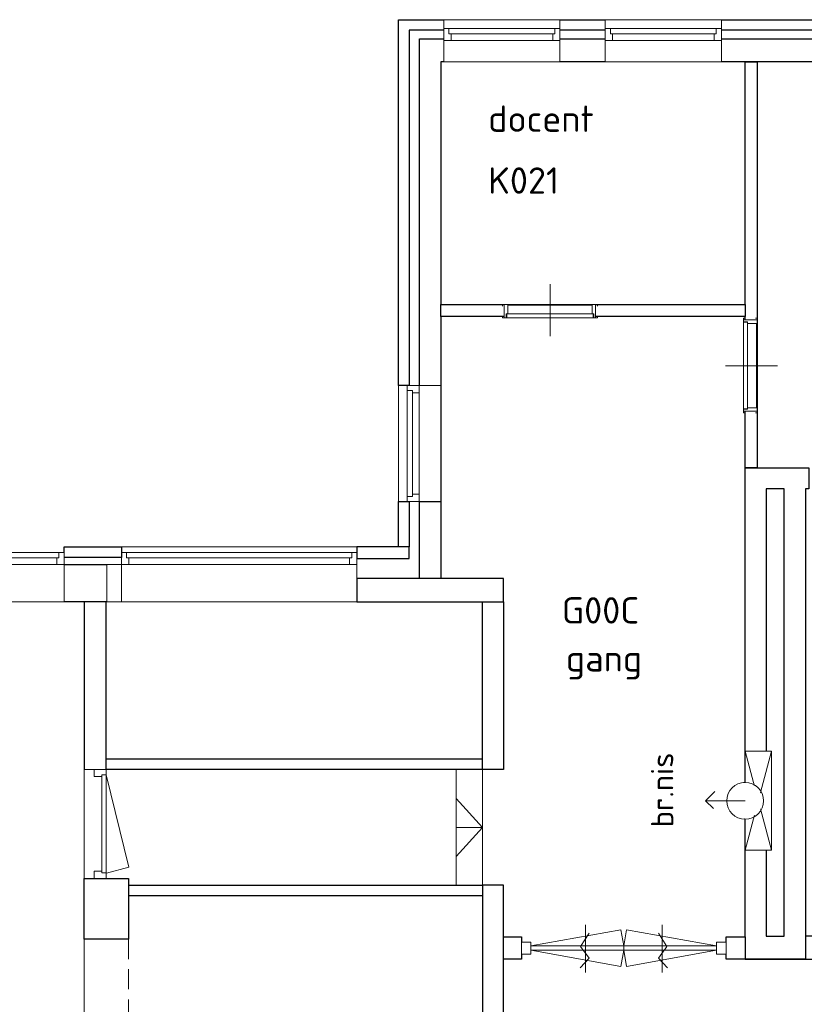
# Model space of a CAD drawing. Header units: millimetres. Extents: x -28579 to 211491, y -26192 to 102706.
# Tile 18 of 48: x -6733 to 703, y 48645 to 57983. Entities that reach past the tile are written whole.
import ezdxf

# ---------------------------------------------------------------- set-up
doc = ezdxf.new("R2010")
doc.units = ezdxf.units.MM
doc.header["$LTSCALE"] = 100
doc.linetypes.add('HIDDEN', pattern=[9.525, 6.35, -3.175])
doc.linetypes.add('STYLE_01', pattern=[0.416641, 0.208282, -0.208359])
doc.layers.add('AL22FF1-_KALKZANDST', color=2, linetype='Continuous')
doc.layers.add('AL28_BETON', color=3, linetype='Continuous')
doc.layers.add('hulplijnen', color=6, linetype='Continuous', plot=False)
doc.layers.add('None', color=7, linetype='Continuous', lineweight=5)
doc.styles.add('Tekton Plus Regular', font='isocpeur.ttf')

# ---------------------------------------------------------------- blocks, each defined once
blk = doc.blocks.new('Group-107')
at = {"color": 8, "linetype": 'Continuous', "lineweight": 5}
blk.add_wipeout([(-55666, 40615), (-54566, 40615), (-54566, 40215), (-55666, 40215)], dxfattribs=at).dxf.layer = 'None'
at = {"layer": 'None', "color": 8, "linetype": 'Continuous', "lineweight": 5}
blk.add_lwpolyline([(-55666, 40615), (-54566, 40615), (-54566, 40215), (-55666, 40215)], close=True, dxfattribs=at)
at = {"color": 8, "linetype": 'Continuous', "lineweight": 5}
blk.add_wipeout([(-55666, 40532), (-54566, 40532), (-54566, 40418), (-55666, 40418)], dxfattribs=at).dxf.layer = 'None'
at = {"layer": 'None', "color": 8, "linetype": 'Continuous', "lineweight": 5}
blk.add_lwpolyline([(-55666, 40532), (-54566, 40532), (-54566, 40418), (-55666, 40418)], close=True, dxfattribs=at)
at = {"color": 8, "linetype": 'Continuous', "lineweight": 5}
for points in [[(-55666, 40532), (-55618, 40532), (-55618, 40482), (-55598, 40482), (-55598, 40418), (-55666, 40418)], [(-54566, 40532), (-54615, 40532), (-54615, 40482), (-54635, 40482), (-54635, 40418), (-54566, 40418)]]:
    blk.add_wipeout(points, dxfattribs=at).dxf.layer = 'None'
at = {"layer": 'None', "color": 8, "linetype": 'Continuous', "lineweight": 5}
blk.add_line((-54635, 40482), (-55598, 40482), dxfattribs=at)
for points in [[(-55666, 40532), (-55618, 40532), (-55618, 40482), (-55598, 40482), (-55598, 40418), (-55666, 40418)], [(-54566, 40532), (-54615, 40532), (-54615, 40482), (-54635, 40482), (-54635, 40418), (-54566, 40418)]]:
    blk.add_lwpolyline(points, close=True, dxfattribs=at)
blk = doc.blocks.new('Group-108')
at = {"color": 8, "linetype": 'Continuous', "lineweight": 5}
blk.add_wipeout([(-57196, 40615), (-56096, 40615), (-56096, 40215), (-57196, 40215)], dxfattribs=at).dxf.layer = 'None'
at = {"layer": 'None', "color": 8, "linetype": 'Continuous', "lineweight": 5}
blk.add_lwpolyline([(-57196, 40615), (-56096, 40615), (-56096, 40215), (-57196, 40215)], close=True, dxfattribs=at)
at = {"color": 8, "linetype": 'Continuous', "lineweight": 5}
blk.add_wipeout([(-57196, 40532), (-56096, 40532), (-56096, 40418), (-57196, 40418)], dxfattribs=at).dxf.layer = 'None'
at = {"layer": 'None', "color": 8, "linetype": 'Continuous', "lineweight": 5}
blk.add_lwpolyline([(-57196, 40532), (-56096, 40532), (-56096, 40418), (-57196, 40418)], close=True, dxfattribs=at)
at = {"color": 8, "linetype": 'Continuous', "lineweight": 5}
for points in [[(-57196, 40532), (-57148, 40532), (-57148, 40482), (-57128, 40482), (-57128, 40418), (-57196, 40418)], [(-56096, 40532), (-56145, 40532), (-56145, 40482), (-56165, 40482), (-56165, 40418), (-56096, 40418)]]:
    blk.add_wipeout(points, dxfattribs=at).dxf.layer = 'None'
at = {"layer": 'None', "color": 8, "linetype": 'Continuous', "lineweight": 5}
blk.add_line((-56165, 40482), (-57128, 40482), dxfattribs=at)
for points in [[(-57196, 40532), (-57148, 40532), (-57148, 40482), (-57128, 40482), (-57128, 40418), (-57196, 40418)], [(-56096, 40532), (-56145, 40532), (-56145, 40482), (-56165, 40482), (-56165, 40418), (-56096, 40418)]]:
    blk.add_lwpolyline(points, close=True, dxfattribs=at)
blk = doc.blocks.new('Group-109')
at = {"color": 8, "linetype": 'Continuous', "lineweight": 5}
blk.add_wipeout([(-57626, 37145), (-57226, 37145), (-57226, 36045), (-57626, 36045)], dxfattribs=at).dxf.layer = 'None'
at = {"layer": 'None', "color": 255, "linetype": 'Continuous', "lineweight": 5}
blk.add_line((-57226, 37145), (-57226, 36045), dxfattribs=at)
at = {"layer": 'None', "color": 8, "linetype": 'Continuous', "lineweight": 5}
blk.add_lwpolyline([(-57626, 37145), (-57226, 37145), (-57226, 36045), (-57626, 36045)], close=True, dxfattribs=at)
at = {"color": 8, "linetype": 'Continuous', "lineweight": 5}
blk.add_wipeout([(-57543, 37145), (-57429, 37145), (-57429, 36045), (-57543, 36045)], dxfattribs=at).dxf.layer = 'None'
at = {"layer": 'None', "color": 8, "linetype": 'Continuous', "lineweight": 5}
blk.add_lwpolyline([(-57543, 37145), (-57429, 37145), (-57429, 36045), (-57543, 36045)], close=True, dxfattribs=at)
at = {"color": 8, "linetype": 'Continuous', "lineweight": 5}
for points in [[(-57543, 37145), (-57543, 37097), (-57493, 37097), (-57493, 37076), (-57429, 37076), (-57429, 37145)], [(-57543, 36045), (-57543, 36093), (-57493, 36093), (-57493, 36114), (-57429, 36114), (-57429, 36045)]]:
    blk.add_wipeout(points, dxfattribs=at).dxf.layer = 'None'
at = {"layer": 'None', "color": 8, "linetype": 'Continuous', "lineweight": 5}
blk.add_line((-57493, 37076), (-57493, 36114), dxfattribs=at)
for points in [[(-57543, 37145), (-57543, 37097), (-57493, 37097), (-57493, 37076), (-57429, 37076), (-57429, 37145)], [(-57543, 36045), (-57543, 36093), (-57493, 36093), (-57493, 36114), (-57429, 36114), (-57429, 36045)]]:
    blk.add_lwpolyline(points, close=True, dxfattribs=at)
blk = doc.blocks.new('Group-144')
at = {"color": 8, "linetype": 'Continuous', "lineweight": 5}
blk.add_wipeout([(-54228, 37768), (-54228, 36902), (-54356, 36902), (-54356, 37768)], dxfattribs=at).dxf.layer = 'None'
at = {"layer": 'None', "color": 8, "linetype": 'Continuous', "lineweight": 5}
blk.add_lwpolyline([(-54228, 37768), (-54228, 36902), (-54356, 36902), (-54356, 37768)], close=True, dxfattribs=at)
at = {"color": 8, "linetype": 'Continuous', "lineweight": 5}
blk.add_wipeout([(-54318, 37745), (-54318, 36925), (-54356, 36925), (-54356, 37745)], dxfattribs=at).dxf.layer = 'None'
at = {"layer": 'None', "color": 8, "linetype": 'Continuous', "lineweight": 5}
blk.add_lwpolyline([(-54318, 37745), (-54318, 36925), (-54356, 36925), (-54356, 37745)], close=True, dxfattribs=at)
at = {"color": 8, "linetype": 'Continuous', "lineweight": 5}
blk.add_wipeout([(-54233, 37735), (-54233, 36935), (-54318, 36935), (-54318, 37735)], dxfattribs=at).dxf.layer = 'None'
at = {"layer": 'None', "color": 8, "linetype": 'Continuous', "lineweight": 5}
for p, q in [((-54243, 37768), (-54341, 37768)), ((-54527, 37332), (-54035, 37332)), ((-54243, 36902), (-54341, 36902))]:
    blk.add_line(p, q, dxfattribs=at)
for points in [[(-54341, 37785), (-54356, 37785), (-54356, 37750), (-54318, 37750), (-54318, 37735), (-54228, 37735), (-54228, 37785), (-54243, 37785)], [(-54341, 36885), (-54356, 36885), (-54356, 36920), (-54318, 36920), (-54318, 36935), (-54228, 36935), (-54228, 36885), (-54243, 36885)]]:
    blk.add_lwpolyline(points, dxfattribs=at)
blk.add_lwpolyline([(-54233, 37735), (-54233, 36935), (-54318, 36935), (-54318, 37735)], close=True, dxfattribs=at)
blk = doc.blocks.new('Group-160')
at = {"color": 8, "linetype": 'Continuous', "lineweight": 5}
blk.add_wipeout([(-56624, 37914), (-55758, 37914), (-55758, 37786), (-56624, 37786)], dxfattribs=at).dxf.layer = 'None'
at = {"layer": 'None', "color": 8, "linetype": 'Continuous', "lineweight": 5}
blk.add_lwpolyline([(-56624, 37914), (-55758, 37914), (-55758, 37786), (-56624, 37786)], close=True, dxfattribs=at)
at = {"color": 8, "linetype": 'Continuous', "lineweight": 5}
blk.add_wipeout([(-56601, 37825), (-55781, 37825), (-55781, 37786), (-56601, 37786)], dxfattribs=at).dxf.layer = 'None'
at = {"layer": 'None', "color": 8, "linetype": 'Continuous', "lineweight": 5}
blk.add_lwpolyline([(-56601, 37825), (-55781, 37825), (-55781, 37786), (-56601, 37786)], close=True, dxfattribs=at)
at = {"color": 8, "linetype": 'Continuous', "lineweight": 5}
blk.add_wipeout([(-56591, 37909), (-55791, 37909), (-55791, 37825), (-56591, 37825)], dxfattribs=at).dxf.layer = 'None'
at = {"layer": 'None', "color": 8, "linetype": 'Continuous', "lineweight": 5}
for p, q in [((-56189, 37615), (-56189, 38107)), ((-56624, 37899), (-56624, 37801)), ((-55758, 37899), (-55758, 37801))]:
    blk.add_line(p, q, dxfattribs=at)
for points in [[(-56641, 37801), (-56641, 37786), (-56606, 37786), (-56606, 37825), (-56591, 37825), (-56591, 37914), (-56641, 37914), (-56641, 37899)], [(-55741, 37801), (-55741, 37786), (-55776, 37786), (-55776, 37825), (-55791, 37825), (-55791, 37914), (-55741, 37914), (-55741, 37899)]]:
    blk.add_lwpolyline(points, dxfattribs=at)
blk.add_lwpolyline([(-56591, 37909), (-55791, 37909), (-55791, 37825), (-56591, 37825)], close=True, dxfattribs=at)
blk = doc.blocks.new('Group-186')
at = {"color": 8, "linetype": 'Continuous', "lineweight": 5}
blk.add_wipeout([(-60251, 35562), (-58021, 35562), (-58021, 35448), (-60251, 35448)], dxfattribs=at).dxf.layer = 'None'
at = {"layer": 'None', "color": 8, "linetype": 'Continuous', "lineweight": 5}
blk.add_lwpolyline([(-60251, 35562), (-58021, 35562), (-58021, 35448), (-60251, 35448)], close=True, dxfattribs=at)
at = {"color": 8, "linetype": 'Continuous', "lineweight": 5}
blk.add_wipeout([(-60251, 35562), (-58021, 35562), (-58021, 35448), (-60251, 35448)], dxfattribs=at).dxf.layer = 'None'
at = {"layer": 'None', "color": 8, "linetype": 'Continuous', "lineweight": 5}
blk.add_lwpolyline([(-60251, 35562), (-58021, 35562), (-58021, 35448), (-60251, 35448)], close=True, dxfattribs=at)
at = {"color": 8, "linetype": 'Continuous', "lineweight": 5}
for points in [[(-60251, 35562), (-60251, 35448), (-60183, 35448), (-60183, 35512), (-60204, 35512), (-60204, 35562)], [(-58021, 35562), (-58021, 35448), (-58090, 35448), (-58090, 35512), (-58069, 35512), (-58069, 35562)]]:
    blk.add_wipeout(points, dxfattribs=at).dxf.layer = 'None'
at = {"layer": 'None', "color": 8, "linetype": 'Continuous', "lineweight": 5}
blk.add_line((-58090, 35512), (-60204, 35512), dxfattribs=at)
for points in [[(-60251, 35562), (-60251, 35448), (-60183, 35448), (-60183, 35512), (-60204, 35512), (-60204, 35562)], [(-58021, 35562), (-58021, 35448), (-58090, 35448), (-58090, 35512), (-58069, 35512), (-58069, 35562)]]:
    blk.add_lwpolyline(points, close=True, dxfattribs=at)
blk = doc.blocks.new('Group-187')
at = {"layer": 'None', "color": 8, "linetype": 'Continuous', "lineweight": 5}
for p, q in [((-55162, 31952), (-55082, 31825)), ((-55127, 32029), (-55127, 31579)), ((-55082, 31825), (-55162, 31714)), ((-55162, 31714), (-55077, 31621))]:
    blk.add_line(p, q, dxfattribs=at)
blk = doc.blocks.new('Group-188')
at = {"layer": 'None', "color": 8, "linetype": 'Continuous', "lineweight": 5}
for p, q in [((-55820, 31952), (-55900, 31825)), ((-55855, 32029), (-55855, 31579)), ((-55900, 31825), (-55820, 31714)), ((-55820, 31714), (-55905, 31621))]:
    blk.add_line(p, q, dxfattribs=at)
blk = doc.blocks.new('Group-189')
at = {"color": 8, "linetype": 'Continuous', "lineweight": 5}
for points in [[(-56461, 31867), (-56371, 31867), (-56371, 31753), (-56461, 31753)], [(-54521, 31867), (-54611, 31867), (-54611, 31753), (-54521, 31753)]]:
    blk.add_wipeout(points, dxfattribs=at).dxf.layer = 'None'
at = {"layer": 'None', "color": 8, "linetype": 'Continuous', "lineweight": 5}
for points in [[(-56461, 31867), (-56371, 31867), (-56371, 31753), (-56461, 31753)], [(-54521, 31867), (-54611, 31867), (-54611, 31753), (-54521, 31753)]]:
    blk.add_lwpolyline(points, close=True, dxfattribs=at)
at = {"color": 8, "linetype": 'Continuous', "lineweight": 5}
blk.add_wipeout([(-56371, 31830), (-54611, 31830), (-54611, 31790), (-56371, 31790)], dxfattribs=at).dxf.layer = 'None'
at = {"layer": 'None', "color": 8, "linetype": 'Continuous', "lineweight": 5}
for p, q in [((-56371, 31830), (-55519, 31983)), ((-55519, 31983), (-55491, 31830)), ((-55464, 31983), (-55491, 31830)), ((-54611, 31830), (-55464, 31983)), ((-56371, 31790), (-55519, 31636)), ((-55519, 31636), (-55491, 31790)), ((-55491, 31830), (-55491, 31790)), ((-55464, 31636), (-55491, 31790)), ((-54611, 31790), (-55464, 31636))]:
    blk.add_line(p, q, dxfattribs=at)
blk.add_lwpolyline([(-56371, 31830), (-54611, 31830), (-54611, 31790), (-56371, 31790)], close=True, dxfattribs=at)
at = {"layer": 'None', "color": 7}
for name in ['Group-188', 'Group-187']:
    blk.add_blockref(name, (0, 0), dxfattribs=at)
blk = doc.blocks.new('Group-190')
at = {"color": 255, "linetype": 'Continuous', "lineweight": 5}
blk.add_wipeout([(-60606, 33505), (-60396, 33505), (-60396, 32471), (-60606, 32471)], dxfattribs=at).dxf.layer = 'None'
at = {"layer": 'None', "color": 255, "linetype": 'Continuous', "lineweight": 5}
blk.add_lwpolyline([(-60606, 33505), (-60396, 33505), (-60396, 32471), (-60606, 32471)], close=True, dxfattribs=at)
at = {"color": 8, "linetype": 'Continuous', "lineweight": 5}
for points in [[(-60510, 33505), (-60396, 33505), (-60396, 33438), (-60510, 33438)], [(-60510, 32538), (-60510, 32471), (-60396, 32471), (-60396, 32538)]]:
    blk.add_wipeout(points, dxfattribs=at).dxf.layer = 'None'
at = {"layer": 'None', "color": 8, "linetype": 'Continuous', "lineweight": 5}
for p, q in [((-60396, 33505), (-60598, 33505)), ((-60396, 32471), (-60596, 32471))]:
    blk.add_line(p, q, dxfattribs=at)
for points in [[(-60510, 33505), (-60396, 33505), (-60396, 33438), (-60510, 33438)], [(-60510, 32538), (-60510, 32471), (-60396, 32471), (-60396, 32538)]]:
    blk.add_lwpolyline(points, close=True, dxfattribs=at)
at = {"color": 8, "linetype": 'Continuous', "lineweight": 5}
blk.add_wipeout([(-60436, 33453), (-60396, 33453), (-60396, 32523), (-60436, 32523)], dxfattribs=at).dxf.layer = 'None'
at = {"layer": 'None', "color": 8, "linetype": 'Continuous', "lineweight": 5}
for p, q in [((-60396, 33453), (-60181, 32577)), ((-60181, 32577), (-60392, 32519))]:
    blk.add_line(p, q, dxfattribs=at)
blk.add_lwpolyline([(-60436, 33453), (-60396, 33453), (-60396, 32523), (-60436, 32523)], close=True, dxfattribs=at)
blk = doc.blocks.new('Group-216')
at = {"layer": 'None', "color": 8, "linetype": 'Continuous', "lineweight": 5}
for q in [(-54627, 33296), (-54642, 33134)]:
    blk.add_line((-54716, 33207), q, dxfattribs=at)
at = {"layer": 'None', "color": 8, "insert": (-55232.9, 32954), "char_height": 211.79, "attachment_point": 1, "rotation": 90, "line_spacing_factor": 0.979335, "style": 'Tekton Plus Regular'}
blk.add_mtext('br.nis', dxfattribs=at)
at = {"color": 8, "linetype": 'Continuous', "lineweight": 5}
blk.add_wipeout([(-54341, 33677), (-54091, 33677), (-54091, 32737), (-54341, 32737)], dxfattribs=at).dxf.layer = 'None'
at = {"layer": 'None', "color": 8, "linetype": 'Continuous', "lineweight": 5}
for p, q in [((-54341, 33677), (-54091, 32737)), ((-54091, 33677), (-54341, 32737))]:
    blk.add_line(p, q, dxfattribs=at)
blk.add_lwpolyline([(-54341, 33677), (-54091, 33677), (-54091, 32737), (-54341, 32737)], close=True, dxfattribs=at)
at = {"color": 8, "linetype": 'Continuous', "lineweight": 5}
blk.add_wipeout([(-54515, 33189), (-54476.8, 33317.3), (-54359, 33381), (-54230.7, 33342.8), (-54167, 33225), (-54205.2, 33096.7), (-54323, 33033), (-54451.3, 33071.2)], dxfattribs=at).dxf.layer = 'None'
at = {"layer": 'None', "color": 8, "linetype": 'Continuous', "lineweight": 5}
blk.add_line((-54341, 33207), (-54716, 33207), dxfattribs=at)
blk.add_circle((-54341, 33207), 174.9, dxfattribs=at)
blk = doc.blocks.new('Group-184')
at = {"color": 8, "linetype": 'Continuous', "lineweight": 5}
blk.add_wipeout([(-63026, 35562), (-60796, 35562), (-60796, 35448), (-63026, 35448)], dxfattribs=at).dxf.layer = 'None'
at = {"layer": 'None', "color": 8, "linetype": 'Continuous', "lineweight": 5}
blk.add_lwpolyline([(-63026, 35562), (-60796, 35562), (-60796, 35448), (-63026, 35448)], close=True, dxfattribs=at)
at = {"color": 8, "linetype": 'Continuous', "lineweight": 5}
blk.add_wipeout([(-63026, 35562), (-60796, 35562), (-60796, 35448), (-63026, 35448)], dxfattribs=at).dxf.layer = 'None'
at = {"layer": 'None', "color": 8, "linetype": 'Continuous', "lineweight": 5}
blk.add_lwpolyline([(-63026, 35562), (-60796, 35562), (-60796, 35448), (-63026, 35448)], close=True, dxfattribs=at)
at = {"color": 8, "linetype": 'Continuous', "lineweight": 5}
for points in [[(-63026, 35562), (-63026, 35448), (-62958, 35448), (-62958, 35512), (-62979, 35512), (-62979, 35562)], [(-60796, 35562), (-60796, 35448), (-60865, 35448), (-60865, 35512), (-60844, 35512), (-60844, 35562)]]:
    blk.add_wipeout(points, dxfattribs=at).dxf.layer = 'None'
at = {"layer": 'None', "color": 8, "linetype": 'Continuous', "lineweight": 5}
blk.add_line((-60865, 35512), (-62979, 35512), dxfattribs=at)
for points in [[(-63026, 35562), (-63026, 35448), (-62958, 35448), (-62958, 35512), (-62979, 35512), (-62979, 35562)], [(-60796, 35562), (-60796, 35448), (-60865, 35448), (-60865, 35512), (-60844, 35512), (-60844, 35562)]]:
    blk.add_lwpolyline(points, close=True, dxfattribs=at)

msp = doc.modelspace()

# ---------------------------------------------------------------- wipeouts: each hides what was drawn before it
at = {"color": 8, "linetype": 'Continuous', "lineweight": 5}
for points in [[(15347, 50623), (15347, 55930), (15347, 57583), (12767, 57583), (12767, 51463), (12547, 51463), (12547, 57583), (-2743, 57583), (-2743, 52983), (-2943, 52983), (-2943, 57803), (-2743, 57803), (21037, 57803), (21037, 57583), (21037, 48823), (20817, 48823), (20817, 57583), (15567, 57583), (15567, 50623)], [(-5913, 52463), (-6123, 52463), (-6123, 50873), (-5913, 50873)]]:
    msp.add_wipeout(points, dxfattribs=at).dxf.layer = 'None'
at = {"color": 8, "linetype": 'STYLE_01', "lineweight": 5}
msp.add_wipeout([(-6123, 49263), (-5703, 49263), (-5703, 40855), (-6123, 40855)], dxfattribs=at).dxf.layer = 'None'

# ---------------------------------------------------------------- next in the draw order: linework, layer by layer
at = {"layer": 'AL22FF1-_KALKZANDST'}
for points in [[(15347, 50623), (15347, 55930), (15347, 57583), (12767, 57583), (12767, 51463), (12547, 51463), (12547, 57583), (-2743, 57583), (-2743, 52983), (-2943, 52983), (-2943, 57803), (-2743, 57803), (21037, 57803), (21037, 57583), (21037, 48823), (20817, 48823), (20817, 57583), (15567, 57583), (15567, 50623)], [(-5913, 52463), (-6123, 52463), (-6123, 50873), (-5913, 50873)]]:
    msp.add_lwpolyline(points, close=True, dxfattribs=at)
at = {"layer": 'None', "color": 8, "linetype": 'HIDDEN', "lineweight": 5, "ltscale": 0.3}
msp.add_lwpolyline([(-6123, 49263), (-5703, 49263), (-5703, 40855), (-6123, 40855)], close=True, dxfattribs=at)

# ---------------------------------------------------------------- next in the draw order: block references
at = {"layer": 'None', "color": 7}
msp.add_blockref('Group-190', (54483, 17368), dxfattribs=at)

# ---------------------------------------------------------------- next in the draw order: wipeouts: each hides what was drawn before it
at = {"color": 8, "linetype": 'Continuous', "lineweight": 5}
for points in [[(142, 57583), (256, 57583), (256, 53733), (142, 53733)], [(-6313, 52816), (-5908, 52816), (-5908, 52463), (-6313, 52463)], [(1264, 49290), (713, 49290), (142, 49290), (142, 49073), (557, 49073), (713, 49073), (3417, 49073), (3417, 49290)]]:
    msp.add_wipeout(points, dxfattribs=at).dxf.layer = 'None'

# ---------------------------------------------------------------- next in the draw order: linework, layer by layer
at = {"layer": 'AL22FF1-_KALKZANDST'}
for points in [[(142, 57583), (256, 57583), (256, 53733), (142, 53733)], [(1264, 49290), (713, 49290), (142, 49290), (142, 49073), (557, 49073), (713, 49073), (3417, 49073), (3417, 49290)]]:
    msp.add_lwpolyline(points, close=True, dxfattribs=at)
at = {"layer": 'AL28_BETON'}
msp.add_lwpolyline([(-6313, 52816), (-5908, 52816), (-5908, 52463), (-6313, 52463)], close=True, dxfattribs=at)

# ---------------------------------------------------------------- next in the draw order: wipeouts: each hides what was drawn before it
at = {"color": 8, "linetype": 'Continuous', "lineweight": 5}
msp.add_wipeout([(21117, 48823), (21117, 57883), (-3043, 57883), (-3043, 54513), (-3143, 54513), (-3143, 57883), (-3143, 57983), (-3043, 57983), (21117, 57983), (21217, 57983), (21217, 57883), (21217, 48823)], dxfattribs=at).dxf.layer = 'None'

# ---------------------------------------------------------------- next in the draw order: linework, layer by layer
at = {"layer": 'AL22FF1-_KALKZANDST'}
msp.add_lwpolyline([(21117, 48823), (21117, 57883), (-3043, 57883), (-3043, 54513), (-3143, 54513), (-3143, 57883), (-3143, 57983), (-3043, 57983), (21117, 57983), (21217, 57983), (21217, 57883), (21217, 48823)], close=True, dxfattribs=at)

# ---------------------------------------------------------------- next in the draw order: texts
at = {"layer": 'None', "color": 1, "char_height": 250, "attachment_point": 1, "line_spacing_factor": 0.976858, "style": 'Tekton Plus Regular'}
for s, insert in [('K021', (-2294, 56582.63461)), ('G00C', (-1596, 52505.7825))]:
    msp.add_mtext(s, dxfattribs=dict(at, insert=insert))

# ---------------------------------------------------------------- next in the draw order: block references
at = {"layer": 'None', "color": 7}
for name in ['Group-108', 'Group-107', 'Group-144']:
    msp.add_blockref(name, (54483, 17368), dxfattribs=at)

# ---------------------------------------------------------------- next in the draw order: wipeouts: each hides what was drawn before it
at = {"color": 1, "linetype": 'Continuous', "lineweight": 35}
for points in [[(-2294, 56716.48), (-910.79995, 56716.48), (-910.79995, 57250), (-2294, 57250)], [(-1558, 51598.48), (-599.63997, 51598.48), (-599.63997, 52132), (-1558, 52132)]]:
    msp.add_wipeout(points, dxfattribs=at).dxf.layer = 'None'
at = {"color": 8, "linetype": 'Continuous', "lineweight": 5}
for points in [[(142, 53485), (142, 49073), (692, 49073), (692, 53485), (692, 53733), (142, 53733)], [(-3143, 53413), (-3043, 53413), (-3043, 52983), (-3143, 52983)], [(-2943, 53413), (-2743, 53413), (-2743, 52683), (-2943, 52683)], [(-5913, 50973), (-2148, 50973), (-2148, 50873), (-5913, 50873)], [(-2148, 40345), (-2148, 40527), (-2148, 41146), (-2148, 41455), (-2148, 42058), (-2148, 49773), (-2348, 49773), (-2348, 41146), (-2348, 40527), (-2348, 40345)]]:
    msp.add_wipeout(points, dxfattribs=at).dxf.layer = 'None'

# ---------------------------------------------------------------- next in the draw order: linework, layer by layer
at = {"layer": 'AL22FF1-_KALKZANDST'}
for points in [[(-3143, 53413), (-3043, 53413), (-3043, 52983), (-3143, 52983)], [(-2943, 53413), (-2743, 53413), (-2743, 52683), (-2943, 52683)], [(-5913, 50973), (-2348, 50973), (-2348, 50873), (-5913, 50873)], [(-2148, 40345), (-2148, 40527), (-2148, 41146), (-2148, 41455), (-2148, 42058), (-2148, 49773), (-2348, 49773), (-2348, 41146), (-2348, 40527), (-2348, 40345)]]:
    msp.add_lwpolyline(points, close=True, dxfattribs=at)
at = {"layer": 'None', "color": 8, "linetype": 'Continuous', "lineweight": 5}
msp.add_lwpolyline([(142, 53485), (142, 49073), (692, 49073), (692, 53485), (692, 53733), (142, 53733)], close=True, dxfattribs=at)

# ---------------------------------------------------------------- next in the draw order: texts
at = {"layer": 'None', "color": 1, "char_height": 250, "attachment_point": 1, "line_spacing_factor": 0.976858, "style": 'Tekton Plus Regular'}
for s, insert in [('docent', (-2294, 57168.99172)), ('gang', (-1558, 52050.99172))]:
    msp.add_mtext(s, dxfattribs=dict(at, insert=insert))

# ---------------------------------------------------------------- next in the draw order: wipeouts: each hides what was drawn before it
at = {"color": 8, "linetype": 'Continuous', "lineweight": 5}
msp.add_wipeout([(-2743, 55283), (142, 55283), (142, 55169), (-2743, 55169)], dxfattribs=at).dxf.layer = 'None'

# ---------------------------------------------------------------- next in the draw order: linework, layer by layer
at = {"layer": 'AL22FF1-_KALKZANDST'}
msp.add_lwpolyline([(-2743, 55283), (142, 55283), (142, 55169), (-2743, 55169)], close=True, dxfattribs=at)

# ---------------------------------------------------------------- next in the draw order: wipeouts: each hides what was drawn before it
at = {"color": 8, "linetype": 'Continuous', "lineweight": 5}
for points in [[(-3143, 54513), (-2743, 54513), (-2743, 53413), (-3143, 53413)], [(747, 53733), (747, 53533), (713, 53533), (713, 53485), (713, 49073), (690, 49073), (513, 49073), (427.67271, 49073), (427.67271, 49273), (513, 49273), (513, 53485), (513, 53533), (427.67271, 53533), (427.67271, 53733), (513, 53733), (713, 53733)], [(-3043, 52983), (-3538, 52983), (-3538, 52873), (-3043, 52873)], [(-2148, 52463), (-2148, 52683), (-3538, 52683), (-3538, 52463)], [(-5913, 49773), (-2348, 49773), (-2348, 49673), (-5913, 49673)], [(-2148, 49283), (-1978, 49283), (-1978, 49073), (-2148, 49073)]]:
    msp.add_wipeout(points, dxfattribs=at).dxf.layer = 'None'

# ---------------------------------------------------------------- next in the draw order: linework, layer by layer
at = {"layer": 'AL22FF1-_KALKZANDST'}
for points in [[(-3043, 52983), (-3538, 52983), (-3538, 52873), (-3043, 52873)], [(-2148, 52463), (-2148, 52683), (-3538, 52683), (-3538, 52463)], [(-5703, 49773), (-2348, 49773), (-2348, 49673), (-5703, 49673)], [(-2148, 49283), (-1978, 49283), (-1978, 49073), (-2148, 49073)]]:
    msp.add_lwpolyline(points, close=True, dxfattribs=at)
at = {"layer": 'None', "color": 8, "linetype": 'Continuous', "lineweight": 5}
msp.add_line((-3538, 52983), (-6313, 52983), dxfattribs=at)
msp.add_lwpolyline([(-3143, 54513), (-2743, 54513), (-2743, 53413), (-3143, 53413)], close=True, dxfattribs=at)

# ---------------------------------------------------------------- next in the draw order: block references
at = {"layer": 'None', "color": 7}
msp.add_blockref('Group-160', (54483, 17368), dxfattribs=at)

# ---------------------------------------------------------------- next in the draw order: wipeouts: each hides what was drawn before it
at = {"color": 8, "linetype": 'Continuous', "lineweight": 5}
msp.add_wipeout([(427.67271, 53733), (427.67271, 53533), (342, 53533), (342, 53485), (342, 49273), (427.67271, 49273), (427.67271, 49073), (342, 49073), (142, 49073), (142, 53733), (199, 53733), (342, 53733)], dxfattribs=at).dxf.layer = 'None'

# ---------------------------------------------------------------- next in the draw order: linework, layer by layer
at = {"layer": 'AL22FF1-_KALKZANDST'}
for points in [[(747, 53533), (713, 53533), (713, 53485), (713, 49073), (690, 49073), (513, 49073), (342, 49073), (142, 49073), (142, 49273), (142, 53485), (142, 53733), (199, 53733), (342, 53733), (513, 53733), (713, 53733), (747, 53733)], [(342, 49290), (513, 49290), (513, 53485), (513, 53533), (342, 53533), (342, 53485)]]:
    msp.add_lwpolyline(points, close=True, dxfattribs=at)

# ---------------------------------------------------------------- next in the draw order: block references
at = {"layer": 'None', "color": 7}
msp.add_blockref('Group-109', (54483, 17368), dxfattribs=at)

# ---------------------------------------------------------------- next in the draw order: wipeouts: each hides what was drawn before it
at = {"color": 255, "linetype": 'Continuous', "lineweight": 5}
msp.add_wipeout([(-5768, 52930), (-3538, 52930), (-3538, 52463), (-5768, 52463)], dxfattribs=at).dxf.layer = 'None'
at = {"color": 8, "linetype": 'Continuous', "lineweight": 5}
for points in [[(-2348, 52463), (-2148, 52463), (-2148, 50873), (-2348, 50873)], [(-6123, 49839), (-5703, 49839), (-5703, 49263), (-6123, 49263)]]:
    msp.add_wipeout(points, dxfattribs=at).dxf.layer = 'None'

# ---------------------------------------------------------------- next in the draw order: linework, layer by layer
at = {"layer": 'AL22FF1-_KALKZANDST'}
for points in [[(-2348, 52463), (-2148, 52463), (-2148, 50873), (-2348, 50873)], [(-6123, 49839), (-5703, 49839), (-5703, 49263), (-6123, 49263)]]:
    msp.add_lwpolyline(points, close=True, dxfattribs=at)
at = {"layer": 'None', "color": 255, "linetype": 'Continuous', "lineweight": 5}
msp.add_lwpolyline([(-5768, 52930), (-3538, 52930), (-3538, 52463), (-5768, 52463)], close=True, dxfattribs=at)

# ---------------------------------------------------------------- next in the draw order: block references
at = {"layer": 'None', "color": 7}
msp.add_blockref('Group-216', (54483, 17368), dxfattribs=at)

# ---------------------------------------------------------------- next in the draw order: wipeouts: each hides what was drawn before it
at = {"color": 8, "linetype": 'Continuous', "lineweight": 5}
msp.add_wipeout([(-38, 49283), (142, 49283), (142, 49073), (-38, 49073)], dxfattribs=at).dxf.layer = 'None'

# ---------------------------------------------------------------- next in the draw order: linework, layer by layer
at = {"layer": 'AL22FF1-_KALKZANDST'}
msp.add_lwpolyline([(-38, 49283), (142, 49283), (142, 49073), (-38, 49073)], close=True, dxfattribs=at)

# ---------------------------------------------------------------- next in the draw order: wipeouts: each hides what was drawn before it
at = {"color": 8, "linetype": 'Continuous', "lineweight": 5}
for points in [[(-5908, 52816), (-5768, 52816), (-5768, 52463), (-5908, 52463)], [(-2598, 50873), (-2348, 50873), (-2348, 49773), (-2598, 49773)]]:
    msp.add_wipeout(points, dxfattribs=at).dxf.layer = 'None'

# ---------------------------------------------------------------- next in the draw order: linework, layer by layer
at = {"layer": 'None', "color": 8, "linetype": 'Continuous', "lineweight": 5}
for p, q in [((-2348, 50323), (-2598, 50598)), ((-2598, 50323), (-2348, 50323)), ((-2348, 50323), (-2598, 50048))]:
    msp.add_line(p, q, dxfattribs=at)
for points in [[(-5908, 52816), (-5768, 52816), (-5768, 52463), (-5908, 52463)], [(-2598, 50873), (-2348, 50873), (-2348, 49773), (-2598, 49773)]]:
    msp.add_lwpolyline(points, close=True, dxfattribs=at)

# ---------------------------------------------------------------- next in the draw order: block references
at = {"layer": 'None', "color": 7}
msp.add_blockref('Group-189', (54483, 17368), dxfattribs=at)

# ---------------------------------------------------------------- next in the draw order: block references
msp.add_blockref('Group-186', (54483, 17368), dxfattribs=at)

# ---------------------------------------------------------------- next in the draw order: linework, layer by layer
at = {"layer": 'None', "color": 8, "linetype": 'Continuous', "lineweight": 5}
msp.add_line((-3538, 52900), (-3538, 52463), dxfattribs=at)

# ---------------------------------------------------------------- next in the draw order: wipeouts: each hides what was drawn before it
at = {"color": 8, "linetype": 'Continuous', "lineweight": 5}
msp.add_wipeout([(-6313, 52983), (-5768, 52983), (-5768, 52883), (-6313, 52883)], dxfattribs=at).dxf.layer = 'None'

# ---------------------------------------------------------------- next in the draw order: linework, layer by layer
at = {"layer": 'AL22FF1-_KALKZANDST'}
msp.add_lwpolyline([(-6313, 52983), (-5768, 52983), (-5768, 52883), (-6313, 52883)], close=True, dxfattribs=at)

# ---------------------------------------------------------------- next in the draw order: wipeouts: each hides what was drawn before it
at = {"color": 8, "linetype": 'Continuous', "lineweight": 5}
msp.add_wipeout([(-8543, 52930), (-6313, 52930), (-6313, 52463), (-8543, 52463)], dxfattribs=at).dxf.layer = 'None'

# ---------------------------------------------------------------- next in the draw order: linework, layer by layer
at = {"layer": 'hulplijnen', "linetype": 'Continuous', "lineweight": 0, "ltscale": 0.5}
msp.add_lwpolyline([(-27198, 52463), (-6123, 52463), (-6123, 40488), (-27198, 40488)], close=True, dxfattribs=at)
at = {"layer": 'None', "color": 8, "linetype": 'Continuous', "lineweight": 5}
msp.add_lwpolyline([(-8543, 52930), (-6313, 52930), (-6313, 52463), (-8543, 52463)], close=True, dxfattribs=at)

# ---------------------------------------------------------------- next in the draw order: block references
at = {"layer": 'None', "color": 7}
msp.add_blockref('Group-184', (54483, 17368), dxfattribs=at)

doc.saveas('drawing.dxf')
